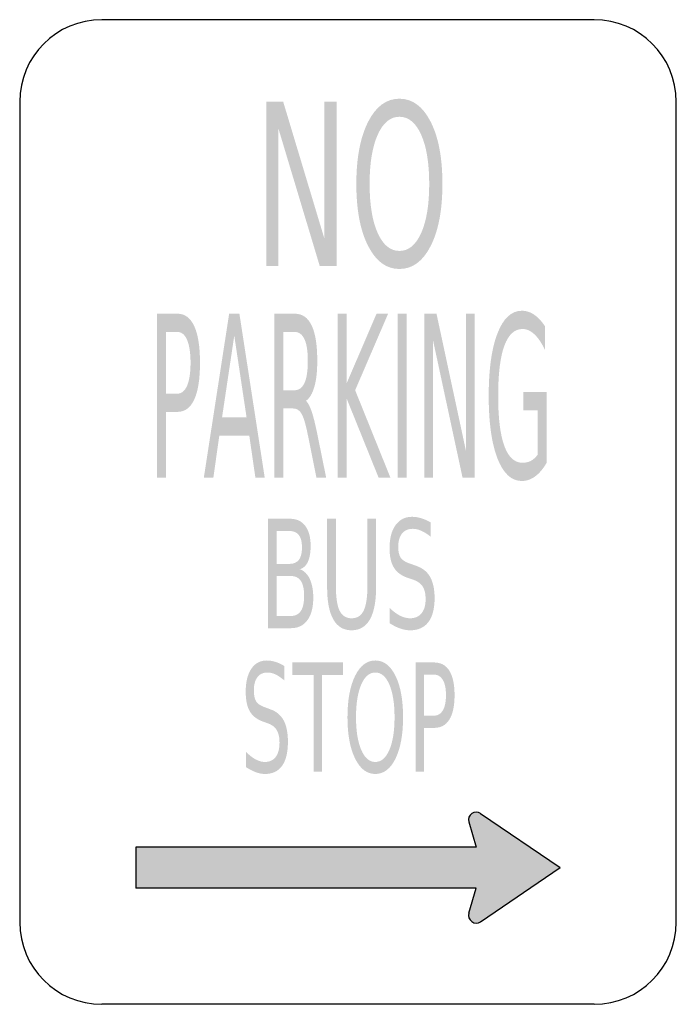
# Model space of a CAD drawing. Header units: inches. Extents: x -0.5 to 0.5, y -0.75 to 0.75.
import ezdxf

# ---------------------------------------------------------------- set-up
doc = ezdxf.new("R2010")
doc.units = ezdxf.units.IN
doc.header["$MEASUREMENT"] = 0

msp = doc.modelspace()

# ---------------------------------------------------------------- hatches: boundary and pattern name
for points in [[(-0.1245, 0.625), (-0.0987, 0.625), (-0.0358, 0.4159), (-0.0358, 0.625), (-0.0172, 0.625), (-0.0172, 0.375), (-0.0431, 0.375), (-0.106, 0.5842), (-0.106, 0.375), (-0.1245, 0.375), (-0.1245, 0.625)], [(-0.0156, 0.3021), (-0.0019, 0.3021), (-0.0019, 0.1964), (0.0435, 0.3021), (0.0611, 0.3021), (0.0109, 0.1855), (0.0647, 0.0521), (0.0467, 0.0521), (-0.0019, 0.1725), (-0.0019, 0.0521), (-0.0156, 0.0521), (-0.0156, 0.3021)], [(0.0754, 0.3021), (0.0891, 0.3021), (0.0891, 0.0521), (0.0754, 0.0521), (0.0754, 0.3021)], [(0.1163, 0.3021), (0.1348, 0.3021), (0.1797, 0.0929), (0.1797, 0.3021), (0.1929, 0.3021), (0.1929, 0.0521), (0.1745, 0.0521), (0.1296, 0.2612), (0.1296, 0.0521), (0.1163, 0.0521), (0.1163, 0.3021)], [(-0.0847, -0.2292), (-0.0074, -0.2292), (-0.0074, -0.2481), (-0.0398, -0.2481), (-0.0398, -0.3958), (-0.0522, -0.3958), (-0.0522, -0.2481), (-0.0847, -0.2481), (-0.0847, -0.2292)], [(-0.323, -0.5727), (0.1952, -0.5727), (0.184, -0.6112), (0.1835, -0.6137), (0.1837, -0.616), (0.1842, -0.6182), (0.1852, -0.6205), (0.1865, -0.6225), (0.1885, -0.624), (0.1905, -0.6252), (0.1927, -0.626), (0.195, -0.6262), (0.1975, -0.626), (0.1997, -0.6255), (0.2017, -0.6242), (0.323, -0.5417), (0.2017, -0.459), (0.1997, -0.458), (0.1975, -0.4572), (0.195, -0.457), (0.1927, -0.4572), (0.1905, -0.458), (0.1885, -0.4592), (0.1865, -0.461), (0.1852, -0.4627), (0.1842, -0.465), (0.1837, -0.4672), (0.1835, -0.4697), (0.184, -0.472), (0.1952, -0.5105), (-0.323, -0.5105), (-0.323, -0.5727)]]:
    msp.add_hatch(color=7).paths.add_polyline_path(points)
h = msp.add_hatch(color=7)
edge = h.paths.add_edge_path()
edge.add_spline(control_points=[(0.0783, 0.6296), (0.0982, 0.6296), (0.1141, 0.6178), (0.126, 0.5943), (0.1379, 0.5708), (0.1438, 0.5393), (0.1438, 0.4998), (0.1438, 0.4604), (0.1379, 0.4289), (0.126, 0.4054), (0.1141, 0.3819), (0.0982, 0.3702), (0.0783, 0.3702), (0.0584, 0.3702), (0.0425, 0.3819), (0.0306, 0.4054), (0.0187, 0.4288), (0.0127, 0.4603), (0.0127, 0.4998), (0.0127, 0.5393), (0.0187, 0.5708), (0.0306, 0.5943), (0.0425, 0.6178), (0.0584, 0.6296), (0.0783, 0.6296)], knot_values=[0, 0, 0, 0, 1, 1, 1, 2, 2, 2, 3, 3, 3, 4, 4, 4, 5, 5, 5, 6, 6, 6, 7, 7, 7, 8, 8, 8, 8], degree=3, periodic=0)
edge = h.paths.add_edge_path(flags=0)
edge.add_spline(control_points=[(0.0783, 0.6021), (0.0644, 0.6021), (0.0534, 0.5929), (0.0452, 0.5746), (0.037, 0.5563), (0.0329, 0.5314), (0.0329, 0.4998), (0.0329, 0.4683), (0.037, 0.4434), (0.0452, 0.4251), (0.0534, 0.4068), (0.0644, 0.3977), (0.0783, 0.3977), (0.0923, 0.3977), (0.1033, 0.4068), (0.1115, 0.4251), (0.1196, 0.4434), (0.1237, 0.4683), (0.1237, 0.4998), (0.1237, 0.5314), (0.1196, 0.5563), (0.1115, 0.5746), (0.1033, 0.5929), (0.0923, 0.6021), (0.0783, 0.6021)], knot_values=[0, 0, 0, 0, 1, 1, 1, 2, 2, 2, 3, 3, 3, 4, 4, 4, 5, 5, 5, 6, 6, 6, 7, 7, 7, 8, 8, 8, 8], degree=3, periodic=0)
h = msp.add_hatch(color=7)
edge = h.paths.add_edge_path()
edge.add_line((-0.2907, 0.3021), (-0.2598, 0.3021))
edge.add_spline(control_points=[(-0.2598, 0.3021), (-0.2485, 0.3021), (-0.2399, 0.2957), (-0.2341, 0.283), (-0.2283, 0.2704), (-0.2254, 0.2518), (-0.2254, 0.2274), (-0.2254, 0.2027), (-0.2283, 0.1841), (-0.2341, 0.1714), (-0.2399, 0.1588), (-0.2485, 0.1525), (-0.2598, 0.1525)], knot_values=[0, 0, 0, 0, 1, 1, 1, 2, 2, 2, 3, 3, 3, 4, 4, 4, 4], degree=3, periodic=0)
edge.add_line((-0.2598, 0.1525), (-0.277, 0.1525))
edge.add_line((-0.277, 0.1525), (-0.277, 0.0521))
edge.add_line((-0.277, 0.0521), (-0.2907, 0.0521))
edge.add_line((-0.2907, 0.0521), (-0.2907, 0.3021))
edge = h.paths.add_edge_path(flags=0)
edge.add_line((-0.277, 0.2743), (-0.277, 0.1803))
edge.add_line((-0.277, 0.1803), (-0.2598, 0.1803))
edge.add_spline(control_points=[(-0.2598, 0.1803), (-0.2535, 0.1803), (-0.2485, 0.1844), (-0.245, 0.1925), (-0.2416, 0.2007), (-0.2398, 0.2123), (-0.2398, 0.2274), (-0.2398, 0.2423), (-0.2416, 0.2539), (-0.245, 0.262), (-0.2485, 0.2702), (-0.2535, 0.2743), (-0.2598, 0.2743)], knot_values=[0, 0, 0, 0, 1, 1, 1, 2, 2, 2, 3, 3, 3, 4, 4, 4, 4], degree=3, periodic=0)
edge.add_line((-0.2598, 0.2743), (-0.277, 0.2743))
h = msp.add_hatch(color=7)
h.paths.add_polyline_path([(-0.181, 0.3021), (-0.1654, 0.3021), (-0.1268, 0.0521), (-0.141, 0.0521), (-0.1503, 0.1162), (-0.196, 0.1162), (-0.2051, 0.0521), (-0.2196, 0.0521), (-0.181, 0.3021)])
h.paths.add_polyline_path([(-0.1732, 0.2687), (-0.1918, 0.1443), (-0.1545, 0.1443), (-0.1732, 0.2687)], flags=0)
h = msp.add_hatch(color=7)
edge = h.paths.add_edge_path()
edge.add_spline(control_points=[(-0.0641, 0.1693), (-0.0611, 0.1668), (-0.0583, 0.1616), (-0.0555, 0.1535), (-0.0527, 0.1455), (-0.05, 0.1344), (-0.0471, 0.1204)], knot_values=[0, 0, 0, 0, 1, 1, 1, 2, 2, 2, 2], degree=3, periodic=0)
edge.add_line((-0.0471, 0.1204), (-0.0332, 0.0521))
edge.add_line((-0.0332, 0.0521), (-0.048, 0.0521))
edge.add_line((-0.048, 0.0521), (-0.0609, 0.1162))
edge.add_spline(control_points=[(-0.0609, 0.1162), (-0.0642, 0.1329), (-0.0675, 0.144), (-0.0706, 0.1495), (-0.0737, 0.155), (-0.078, 0.1577), (-0.0835, 0.1577)], knot_values=[0, 0, 0, 0, 1, 1, 1, 2, 2, 2, 2], degree=3, periodic=0)
edge.add_line((-0.0835, 0.1577), (-0.0984, 0.1577))
edge.add_line((-0.0984, 0.1577), (-0.0984, 0.0521))
edge.add_line((-0.0984, 0.0521), (-0.1121, 0.0521))
edge.add_line((-0.1121, 0.0521), (-0.1121, 0.3021))
edge.add_line((-0.1121, 0.3021), (-0.0812, 0.3021))
edge.add_spline(control_points=[(-0.0812, 0.3021), (-0.0696, 0.3021), (-0.061, 0.2961), (-0.0553, 0.2841), (-0.0496, 0.2722), (-0.0468, 0.2542), (-0.0468, 0.2301), (-0.0468, 0.2143), (-0.0482, 0.2013), (-0.0512, 0.1909), (-0.0541, 0.1805), (-0.0584, 0.1733), (-0.0641, 0.1693)], knot_values=[0, 0, 0, 0, 1, 1, 1, 2, 2, 2, 3, 3, 3, 4, 4, 4, 4], degree=3, periodic=0)
edge = h.paths.add_edge_path(flags=0)
edge.add_line((-0.0984, 0.2743), (-0.0984, 0.1855))
edge.add_line((-0.0984, 0.1855), (-0.0812, 0.1855))
edge.add_spline(control_points=[(-0.0812, 0.1855), (-0.0746, 0.1855), (-0.0696, 0.1893), (-0.0662, 0.1968), (-0.0628, 0.2043), (-0.0612, 0.2154), (-0.0612, 0.2301), (-0.0612, 0.2447), (-0.0628, 0.2557), (-0.0662, 0.2631), (-0.0696, 0.2705), (-0.0746, 0.2743), (-0.0812, 0.2743)], knot_values=[0, 0, 0, 0, 1, 1, 1, 2, 2, 2, 3, 3, 3, 4, 4, 4, 4], degree=3, periodic=0)
edge.add_line((-0.0812, 0.2743), (-0.0984, 0.2743))
h = msp.add_hatch(color=7)
edge = h.paths.add_edge_path()
edge.add_line((0.2891, 0.0877), (0.2891, 0.1549))
edge.add_line((0.2891, 0.1549), (0.2668, 0.1549))
edge.add_line((0.2668, 0.1549), (0.2668, 0.1827))
edge.add_line((0.2668, 0.1827), (0.3027, 0.1827))
edge.add_line((0.3027, 0.1827), (0.3027, 0.0753))
edge.add_spline(control_points=[(0.3027, 0.0753), (0.2974, 0.0661), (0.2916, 0.0591), (0.2852, 0.0543), (0.2788, 0.0496), (0.272, 0.0472), (0.2648, 0.0472), (0.249, 0.0472), (0.2366, 0.0586), (0.2277, 0.0814), (0.2188, 0.1043), (0.2143, 0.1361), (0.2143, 0.1768), (0.2143, 0.2177), (0.2188, 0.2495), (0.2277, 0.2723), (0.2366, 0.2952), (0.249, 0.3066), (0.2648, 0.3066), (0.2714, 0.3066), (0.2777, 0.3046), (0.2836, 0.3005), (0.2896, 0.2965), (0.295, 0.2906), (0.3001, 0.2828)], knot_values=[0, 0, 0, 0, 1, 1, 1, 2, 2, 2, 3, 3, 3, 4, 4, 4, 5, 5, 5, 6, 6, 6, 7, 7, 7, 8, 8, 8, 8], degree=3, periodic=0)
edge.add_line((0.3001, 0.2828), (0.3001, 0.2468))
edge.add_spline(control_points=[(0.3001, 0.2468), (0.295, 0.2574), (0.2896, 0.2654), (0.2839, 0.2707), (0.2782, 0.2761), (0.2722, 0.2788), (0.2659, 0.2788), (0.2536, 0.2788), (0.2443, 0.2702), (0.2381, 0.2532), (0.2318, 0.2361), (0.2287, 0.2106), (0.2287, 0.1768), (0.2287, 0.1431), (0.2318, 0.1177), (0.2381, 0.1006), (0.2443, 0.0835), (0.2536, 0.075), (0.2659, 0.075), (0.2708, 0.075), (0.2751, 0.076), (0.2789, 0.0781), (0.2827, 0.0802), (0.2861, 0.0834), (0.2891, 0.0877)], knot_values=[0, 0, 0, 0, 1, 1, 1, 2, 2, 2, 3, 3, 3, 4, 4, 4, 5, 5, 5, 6, 6, 6, 7, 7, 7, 8, 8, 8, 8], degree=3, periodic=0)
h = msp.add_hatch(color=7)
edge = h.paths.add_edge_path()
edge.add_line((-0.122, -0.0103), (-0.0883, -0.0103))
edge.add_spline(control_points=[(-0.0883, -0.0103), (-0.0783, -0.0103), (-0.0705, -0.0139), (-0.0651, -0.0211), (-0.0597, -0.0282), (-0.0569, -0.0384), (-0.0569, -0.0515), (-0.0569, -0.0617), (-0.0583, -0.0698), (-0.0611, -0.0759), (-0.0639, -0.0819), (-0.068, -0.0857), (-0.0734, -0.0871)], knot_values=[0, 0, 0, 0, 1, 1, 1, 2, 2, 2, 3, 3, 3, 4, 4, 4, 4], degree=3, periodic=0)
edge.add_spline(control_points=[(-0.0734, -0.0871), (-0.0669, -0.0895), (-0.0618, -0.0945), (-0.0582, -0.102), (-0.0547, -0.1096), (-0.0529, -0.119), (-0.0529, -0.1303), (-0.0529, -0.1452), (-0.0558, -0.1567), (-0.0618, -0.1648), (-0.0677, -0.173), (-0.0761, -0.177), (-0.087, -0.177)], knot_values=[0, 0, 0, 0, 1, 1, 1, 2, 2, 2, 3, 3, 3, 4, 4, 4, 4], degree=3, periodic=0)
edge.add_line((-0.087, -0.177), (-0.122, -0.177))
edge.add_line((-0.122, -0.177), (-0.122, -0.0103))
edge = h.paths.add_edge_path(flags=0)
edge.add_line((-0.1088, -0.0974), (-0.1088, -0.1585))
edge.add_line((-0.1088, -0.1585), (-0.0877, -0.1585))
edge.add_spline(control_points=[(-0.0877, -0.1585), (-0.0806, -0.1585), (-0.0753, -0.156), (-0.0719, -0.1509), (-0.0685, -0.1459), (-0.0668, -0.1382), (-0.0668, -0.1279), (-0.0668, -0.1175), (-0.0685, -0.1098), (-0.0719, -0.1048), (-0.0753, -0.0999), (-0.0806, -0.0974), (-0.0877, -0.0974)], knot_values=[0, 0, 0, 0, 1, 1, 1, 2, 2, 2, 3, 3, 3, 4, 4, 4, 4], degree=3, periodic=0)
edge.add_line((-0.0877, -0.0974), (-0.1088, -0.0974))
edge = h.paths.add_edge_path(flags=0)
edge.add_line((-0.1088, -0.0289), (-0.1088, -0.0791))
edge.add_line((-0.1088, -0.0791), (-0.0893, -0.0791))
edge.add_spline(control_points=[(-0.0893, -0.0791), (-0.0829, -0.0791), (-0.0781, -0.077), (-0.0749, -0.0729), (-0.0717, -0.0688), (-0.0701, -0.0625), (-0.0701, -0.054), (-0.0701, -0.0456), (-0.0717, -0.0393), (-0.0749, -0.0351), (-0.0781, -0.031), (-0.0829, -0.0289), (-0.0893, -0.0289)], knot_values=[0, 0, 0, 0, 1, 1, 1, 2, 2, 2, 3, 3, 3, 4, 4, 4, 4], degree=3, periodic=0)
edge.add_line((-0.0893, -0.0289), (-0.1088, -0.0289))
h = msp.add_hatch(color=7)
edge = h.paths.add_edge_path()
edge.add_line((-0.0318, -0.0103), (-0.0185, -0.0103))
edge.add_line((-0.0185, -0.0103), (-0.0185, -0.1116))
edge.add_spline(control_points=[(-0.0185, -0.1116), (-0.0185, -0.1295), (-0.0166, -0.1423), (-0.0129, -0.1502), (-0.0091, -0.158), (-0.0029, -0.1619), (0.0055, -0.1619), (0.014, -0.1619), (0.0201, -0.158), (0.0239, -0.1502), (0.0277, -0.1423), (0.0296, -0.1295), (0.0296, -0.1116)], knot_values=[0, 0, 0, 0, 1, 1, 1, 2, 2, 2, 3, 3, 3, 4, 4, 4, 4], degree=3, periodic=0)
edge.add_line((0.0296, -0.1116), (0.0296, -0.0103))
edge.add_line((0.0296, -0.0103), (0.0428, -0.0103))
edge.add_line((0.0428, -0.0103), (0.0428, -0.1144))
edge.add_spline(control_points=[(0.0428, -0.1144), (0.0428, -0.1361), (0.0397, -0.1525), (0.0334, -0.1636), (0.0271, -0.1747), (0.0178, -0.1802), (0.0055, -0.1802), (-0.0068, -0.1802), (-0.0161, -0.1747), (-0.0224, -0.1636), (-0.0287, -0.1525), (-0.0318, -0.1361), (-0.0318, -0.1144)], knot_values=[0, 0, 0, 0, 1, 1, 1, 2, 2, 2, 3, 3, 3, 4, 4, 4, 4], degree=3, periodic=0)
edge.add_line((-0.0318, -0.1144), (-0.0318, -0.0103))
h = msp.add_hatch(color=7)
edge = h.paths.add_edge_path()
edge.add_line((0.126, -0.0158), (0.126, -0.0378))
edge.add_spline(control_points=[(0.126, -0.0378), (0.121, -0.0337), (0.1163, -0.0307), (0.1118, -0.0287), (0.1074, -0.0266), (0.1031, -0.0256), (0.099, -0.0256), (0.0918, -0.0256), (0.0862, -0.028), (0.0823, -0.0328), (0.0785, -0.0375), (0.0765, -0.0443), (0.0765, -0.0531), (0.0765, -0.0605), (0.0778, -0.066), (0.0804, -0.0698), (0.083, -0.0735), (0.0879, -0.0766), (0.0952, -0.0789)], knot_values=[0, 0, 0, 0, 1, 1, 1, 2, 2, 2, 3, 3, 3, 4, 4, 4, 5, 5, 5, 6, 6, 6, 6], degree=3, periodic=0)
edge.add_line((0.0952, -0.0789), (0.1031, -0.0817))
edge.add_spline(control_points=[(0.1031, -0.0817), (0.1129, -0.0849), (0.1202, -0.0905), (0.1249, -0.0986), (0.1295, -0.1067), (0.1319, -0.1175), (0.1319, -0.131), (0.1319, -0.1472), (0.1287, -0.1594), (0.1224, -0.1677), (0.1161, -0.1761), (0.1068, -0.1802), (0.0946, -0.1802), (0.0899, -0.1802), (0.085, -0.1794), (0.0798, -0.1776), (0.0746, -0.1758), (0.0692, -0.1731), (0.0637, -0.1696)], knot_values=[0, 0, 0, 0, 1, 1, 1, 2, 2, 2, 3, 3, 3, 4, 4, 4, 5, 5, 5, 6, 6, 6, 6], degree=3, periodic=0)
edge.add_line((0.0637, -0.1696), (0.0637, -0.1464))
edge.add_spline(control_points=[(0.0637, -0.1464), (0.069, -0.1516), (0.0743, -0.1554), (0.0794, -0.158), (0.0845, -0.1606), (0.0896, -0.1619), (0.0946, -0.1619), (0.1021, -0.1619), (0.1079, -0.1594), (0.112, -0.1543), (0.1161, -0.1493), (0.1182, -0.1421), (0.1182, -0.1327), (0.1182, -0.1245), (0.1167, -0.1181), (0.1137, -0.1135), (0.1108, -0.1089), (0.1059, -0.1054), (0.0992, -0.1031)], knot_values=[0, 0, 0, 0, 1, 1, 1, 2, 2, 2, 3, 3, 3, 4, 4, 4, 5, 5, 5, 6, 6, 6, 6], degree=3, periodic=0)
edge.add_line((0.0992, -0.1031), (0.0912, -0.1004))
edge.add_spline(control_points=[(0.0912, -0.1004), (0.0814, -0.0971), (0.0742, -0.0918), (0.0699, -0.0847), (0.0655, -0.0775), (0.0633, -0.0676), (0.0633, -0.0549), (0.0633, -0.0402), (0.0663, -0.0285), (0.0724, -0.0201), (0.0785, -0.0116), (0.0868, -0.0073), (0.0975, -0.0073), (0.1021, -0.0073), (0.1067, -0.008), (0.1115, -0.0095), (0.1162, -0.0109), (0.1211, -0.013), (0.126, -0.0158)], knot_values=[0, 0, 0, 0, 1, 1, 1, 2, 2, 2, 3, 3, 3, 4, 4, 4, 5, 5, 5, 6, 6, 6, 6], degree=3, periodic=0)
h = msp.add_hatch(color=7)
edge = h.paths.add_edge_path()
edge.add_line((-0.097, -0.2346), (-0.097, -0.2566))
edge.add_spline(control_points=[(-0.097, -0.2566), (-0.1017, -0.2525), (-0.1061, -0.2495), (-0.1103, -0.2475), (-0.1144, -0.2455), (-0.1185, -0.2445), (-0.1223, -0.2445), (-0.1291, -0.2445), (-0.1343, -0.2468), (-0.1379, -0.2516), (-0.1416, -0.2564), (-0.1434, -0.2631), (-0.1434, -0.2719), (-0.1434, -0.2793), (-0.1422, -0.2849), (-0.1398, -0.2886), (-0.1373, -0.2924), (-0.1327, -0.2954), (-0.1259, -0.2977)], knot_values=[0, 0, 0, 0, 1, 1, 1, 2, 2, 2, 3, 3, 3, 4, 4, 4, 5, 5, 5, 6, 6, 6, 6], degree=3, periodic=0)
edge.add_line((-0.1259, -0.2977), (-0.1185, -0.3005))
edge.add_spline(control_points=[(-0.1185, -0.3005), (-0.1092, -0.3037), (-0.1024, -0.3093), (-0.098, -0.3174), (-0.0937, -0.3255), (-0.0915, -0.3363), (-0.0915, -0.3498), (-0.0915, -0.366), (-0.0944, -0.3782), (-0.1003, -0.3866), (-0.1063, -0.3949), (-0.115, -0.3991), (-0.1265, -0.3991), (-0.1308, -0.3991), (-0.1354, -0.3982), (-0.1403, -0.3964), (-0.1452, -0.3946), (-0.1503, -0.392), (-0.1555, -0.3885)], knot_values=[0, 0, 0, 0, 1, 1, 1, 2, 2, 2, 3, 3, 3, 4, 4, 4, 5, 5, 5, 6, 6, 6, 6], degree=3, periodic=0)
edge.add_line((-0.1555, -0.3885), (-0.1555, -0.3652))
edge.add_spline(control_points=[(-0.1555, -0.3652), (-0.1504, -0.3704), (-0.1455, -0.3743), (-0.1407, -0.3769), (-0.1359, -0.3795), (-0.1311, -0.3808), (-0.1265, -0.3808), (-0.1194, -0.3808), (-0.114, -0.3782), (-0.1101, -0.3732), (-0.1063, -0.3681), (-0.1043, -0.3609), (-0.1043, -0.3515), (-0.1043, -0.3433), (-0.1057, -0.3369), (-0.1085, -0.3323), (-0.1113, -0.3277), (-0.1158, -0.3242), (-0.1221, -0.3219)], knot_values=[0, 0, 0, 0, 1, 1, 1, 2, 2, 2, 3, 3, 3, 4, 4, 4, 5, 5, 5, 6, 6, 6, 6], degree=3, periodic=0)
edge.add_line((-0.1221, -0.3219), (-0.1296, -0.3193))
edge.add_spline(control_points=[(-0.1296, -0.3193), (-0.1389, -0.3159), (-0.1455, -0.3107), (-0.1496, -0.3035), (-0.1538, -0.2964), (-0.1558, -0.2864), (-0.1558, -0.2737), (-0.1558, -0.259), (-0.153, -0.2474), (-0.1473, -0.2389), (-0.1416, -0.2304), (-0.1337, -0.2262), (-0.1237, -0.2262), (-0.1194, -0.2262), (-0.115, -0.2269), (-0.1106, -0.2283), (-0.1061, -0.2297), (-0.1016, -0.2318), (-0.097, -0.2346)], knot_values=[0, 0, 0, 0, 1, 1, 1, 2, 2, 2, 3, 3, 3, 4, 4, 4, 5, 5, 5, 6, 6, 6, 6], degree=3, periodic=0)
h = msp.add_hatch(color=7)
edge = h.paths.add_edge_path()
edge.add_spline(control_points=[(0.0416, -0.2262), (0.0544, -0.2262), (0.0647, -0.234), (0.0724, -0.2497), (0.08, -0.2653), (0.0839, -0.2863), (0.0839, -0.3127), (0.0839, -0.3389), (0.08, -0.3599), (0.0724, -0.3756), (0.0647, -0.3912), (0.0544, -0.3991), (0.0416, -0.3991), (0.0287, -0.3991), (0.0185, -0.3913), (0.0108, -0.3756), (0.0031, -0.36), (-0.0008, -0.339), (-0.0008, -0.3127), (-0.0008, -0.2863), (0.0031, -0.2653), (0.0108, -0.2497), (0.0185, -0.234), (0.0287, -0.2262), (0.0416, -0.2262)], knot_values=[0, 0, 0, 0, 1, 1, 1, 2, 2, 2, 3, 3, 3, 4, 4, 4, 5, 5, 5, 6, 6, 6, 7, 7, 7, 8, 8, 8, 8], degree=3, periodic=0)
edge = h.paths.add_edge_path(flags=0)
edge.add_spline(control_points=[(0.0416, -0.2445), (0.0326, -0.2445), (0.0255, -0.2506), (0.0202, -0.2628), (0.0149, -0.275), (0.0122, -0.2916), (0.0122, -0.3127), (0.0122, -0.3337), (0.0149, -0.3503), (0.0202, -0.3625), (0.0255, -0.3747), (0.0326, -0.3808), (0.0416, -0.3808), (0.0506, -0.3808), (0.0577, -0.3747), (0.063, -0.3625), (0.0682, -0.3503), (0.0709, -0.3337), (0.0709, -0.3127), (0.0709, -0.2916), (0.0682, -0.275), (0.063, -0.2628), (0.0577, -0.2506), (0.0506, -0.2445), (0.0416, -0.2445)], knot_values=[0, 0, 0, 0, 1, 1, 1, 2, 2, 2, 3, 3, 3, 4, 4, 4, 5, 5, 5, 6, 6, 6, 7, 7, 7, 8, 8, 8, 8], degree=3, periodic=0)
h = msp.add_hatch(color=7)
edge = h.paths.add_edge_path()
edge.add_line((0.1032, -0.2292), (0.1311, -0.2292))
edge.add_spline(control_points=[(0.1311, -0.2292), (0.1414, -0.2292), (0.1491, -0.2334), (0.1544, -0.2418), (0.1596, -0.2503), (0.1623, -0.2627), (0.1623, -0.279), (0.1623, -0.2954), (0.1596, -0.3078), (0.1544, -0.3162), (0.1491, -0.3247), (0.1414, -0.3289), (0.1311, -0.3289)], knot_values=[0, 0, 0, 0, 1, 1, 1, 2, 2, 2, 3, 3, 3, 4, 4, 4, 4], degree=3, periodic=0)
edge.add_line((0.1311, -0.3289), (0.1156, -0.3289))
edge.add_line((0.1156, -0.3289), (0.1156, -0.3958))
edge.add_line((0.1156, -0.3958), (0.1032, -0.3958))
edge.add_line((0.1032, -0.3958), (0.1032, -0.2292))
edge = h.paths.add_edge_path(flags=0)
edge.add_line((0.1156, -0.2477), (0.1156, -0.3103))
edge.add_line((0.1156, -0.3103), (0.1311, -0.3103))
edge.add_spline(control_points=[(0.1311, -0.3103), (0.1369, -0.3103), (0.1414, -0.3076), (0.1445, -0.3022), (0.1477, -0.2967), (0.1492, -0.289), (0.1492, -0.279), (0.1492, -0.269), (0.1477, -0.2613), (0.1445, -0.2559), (0.1414, -0.2504), (0.1369, -0.2477), (0.1311, -0.2477)], knot_values=[0, 0, 0, 0, 1, 1, 1, 2, 2, 2, 3, 3, 3, 4, 4, 4, 4], degree=3, periodic=0)
edge.add_line((0.1311, -0.2477), (0.1156, -0.2477))

# ---------------------------------------------------------------- linework, layer by layer
at = {"color": 7}
for p, q in [((0.375, 0.75), (-0.375, 0.75)), ((-0.5, 0.625), (-0.5, -0.625)), ((0.5, -0.625), (0.5, 0.625)), ((0.2018, -0.4591), (0.3229, -0.5416)), ((0.184, -0.472), (0.1952, -0.5105)), ((0.1952, -0.5105), (-0.323, -0.5105)), ((-0.323, -0.5105), (-0.323, -0.5728)), ((0.2018, -0.6242), (0.3229, -0.5416)), ((0.1952, -0.5728), (-0.323, -0.5728)), ((0.184, -0.6113), (0.1952, -0.5728)), ((0.375, -0.75), (-0.375, -0.75))]:
    msp.add_line(p, q, dxfattribs=at)
for points in [[(-0.375, 0.75), (-0.444, 0.75), (-0.5, 0.694), (-0.5, 0.625)], [(0.5, 0.625), (0.5, 0.694), (0.444, 0.75), (0.375, 0.75)], [(-0.5, -0.625), (-0.5, -0.694), (-0.444, -0.75), (-0.375, -0.75)], [(0.375, -0.75), (0.444, -0.75), (0.5, -0.694), (0.5, -0.625)]]:
    msp.add_open_spline(points, degree=3, dxfattribs=at)
for points in [[(0.2019, -0.4591), (0.1978, -0.4563), (0.1924, -0.4563), (0.1884, -0.4593), (0.1844, -0.4622), (0.1827, -0.4673), (0.184, -0.472)], [(0.184, -0.6113), (0.1827, -0.616), (0.1844, -0.6211), (0.1884, -0.624), (0.1924, -0.627), (0.1978, -0.627), (0.2019, -0.6242)]]:
    msp.add_open_spline(points, degree=3, knots=[0, 0, 0, 0, 1, 1, 1, 2, 2, 2, 2], dxfattribs=at)

doc.saveas('drawing.dxf')
